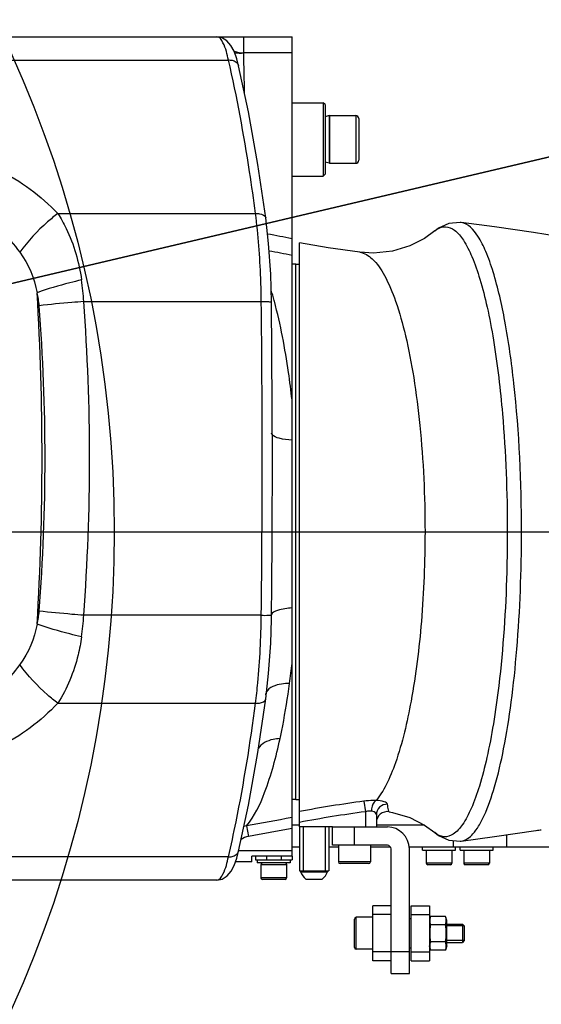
# Model space of a CAD drawing. Header units: millimetres. Extents: x 0 to 12486, y 0 to 8400.
# Tile 64 of 111: x 6727 to 6869, y 1858 to 2126. Entities that reach past the tile are written whole.
import ezdxf

# ---------------------------------------------------------------- set-up
doc = ezdxf.new("R2010")
doc.units = ezdxf.units.MM
doc.header["$LTSCALE"] = 653.4
doc.linetypes.add('CENTER', pattern=[0.6, 0.375, -0.075, 0.075, -0.075])
doc.layers.get('0').update_dxf_attribs({"linetype": 'CONTINUOUS'})
for name, color, linetype in [('03__ASM_ALL_CURVES', 7, 'CONTINUOUS'), ('1_DXF_AXIS', 7, 'CONTINUOUS'), ('304102000126DXF_CONTINUOUS_LINE', 7, 'CONTINUOUS'), ('304102000239DXF_CONTINUOUS_LINE', 7, 'CONTINUOUS'), ('304104000094DXF_CONTINUOUS_LINE', 7, 'CONTINUOUS'), ('304104000570DXF_CONTINUOUS_LINE', 7, 'CONTINUOUS'), ('304104000583DXF_CONTINUOUS_LINE', 7, 'CONTINUOUS'), ('304104000634DXF_CONTINUOUS_LINE', 7, 'CONTINUOUS'), ('304104000696DXF_CONTINUOUS_LINE', 7, 'CONTINUOUS'), ('304105000067DXF_CONTINUOUS_LINE', 7, 'CONTINUOUS'), ('304105000409DXF_CONTINUOUS_LINE', 7, 'CONTINUOUS'), ('304105000437DXF_CONTINUOUS_LINE', 7, 'CONTINUOUS'), ('501023000020DXF_CONTINUOUS_LINE', 7, 'CONTINUOUS'), ('501023000062DXF_CONTINUOUS_LINE', 7, 'CONTINUOUS'), ('501023000068DXF_CONTINUOUS_LINE', 7, 'CONTINUOUS'), ('501023000091DXF_CONTINUOUS_LINE', 7, 'CONTINUOUS'), ('501023000093DXF_CONTINUOUS_LINE', 7, 'CONTINUOUS'), ('501024000006DXF_CONTINUOUS_LINE', 7, 'CONTINUOUS'), ('503021000005DXF_CONTINUOUS_LINE', 7, 'CONTINUOUS'), ('504001000007DXF_CONTINUOUS_LINE', 7, 'CONTINUOUS'), ('604006000001DXF_CONTINUOUS_LINE', 7, 'CONTINUOUS'), ('604006000004DXF_CONTINUOUS_LINE', 7, 'CONTINUOUS'), ('DRW0004_DXF_DIMENSION', 7, 'CONTINUOUS')]:
    doc.layers.add(name, color=color, linetype=linetype)
doc.styles.get("Standard").update_dxf_attribs({"font": 'txt', "width": 0.7})
doc.dimstyles.new('DIMSTYLE_1', dxfattribs={"dimtxt": 100, "dimasz": 60, "dimexe": 1.5, "dimexo": 0, "dimgap": 2.5, "dimtad": 0, "dimtih": 1, "dimtoh": 1, "dimdec": 1, "dimdsep": 46, "dimtxsty": 'Standard', "dimblk": '_FILLED', "dimblk1": '_FILLED', "dimblk2": '_FILLED', "dimcen": 0.09, "dimclrt": 5, "dimazin": 2, "dimtp": 0.5, "dimtm": 0.5, "dimtfac": 1, "dimtdec": 65535, "dimtofl": 0, "dimtmove": 0, "dimatfit": 3, "dimldrblk": '_FILLED', "dimfxl": 0, "dimtolj": 1, "dimarcsym": 0})
doc.dimstyles.new('DIMSTYLE_3', dxfattribs={"dimtxt": 100, "dimasz": 60, "dimexe": 1.5, "dimexo": 0, "dimtad": 1, "dimdsep": 46, "dimtxsty": 'Standard', "dimblk": '_FILLED', "dimblk1": '_FILLED', "dimblk2": '_FILLED', "dimcen": 0.09, "dimclrt": 5, "dimazin": 2, "dimtp": 1.2, "dimtm": 1.2, "dimtfac": 1, "dimtofl": 0, "dimtmove": 0, "dimatfit": 3, "dimldrblk": '_FILLED', "dimfxl": 0, "dimtolj": 1, "dimarcsym": 0})
doc.dimstyles.new('DIMSTYLE_5', dxfattribs={"dimtxt": 100, "dimasz": 60, "dimexe": 1.5, "dimexo": 0, "dimtad": 1, "dimdsep": 46, "dimtxsty": 'Standard', "dimblk": '_FILLED', "dimblk1": '_FILLED', "dimblk2": '_FILLED', "dimcen": 0.09, "dimclrt": 5, "dimazin": 2, "dimtp": 0.5, "dimtm": 0.5, "dimtfac": 1, "dimtofl": 0, "dimtmove": 0, "dimatfit": 3, "dimldrblk": '_FILLED', "dimfxl": 0, "dimtolj": 1, "dimarcsym": 0})

# ---------------------------------------------------------------- blocks, each defined once
blk = doc.blocks.new('*D1')
at = {"layer": 'DRW0004_DXF_DIMENSION', "color": 2, "linetype": 'Continuous'}
for start, end in [(285.87612, 360), (193, 267.29739)]:
    blk.add_arc((6436.31, 1986.42), 862.67, start, end, dxfattribs=at)
for points in [[(7303.89, 1926.21), (7298.98, 1986.42), (7289.9, 1926.7)], [(5618.03, 1736.22), (5595.75, 1792.36), (5604.51, 1732.6)]]:
    blk.add_solid(points, dxfattribs=at)
at = {"layer": 'DRW0004_DXF_DIMENSION', "color": 5, "linetype": 'Continuous', "insert": (6533.97, 1179.3), "char_height": 100, "width": 276.6667, "attachment_point": 2, "line_spacing_factor": 0.9}
blk.add_mtext('167\\fgdt;{\\fgdt;~}', dxfattribs=at)
blk = doc.blocks.new('_FILLED')
at = {"color": 0, "linetype": 'ByBlock'}
blk.add_solid([(0, 0), (-1, 0.1167), (-1, -0.1167)], dxfattribs=at)
blk = doc.blocks.new('*D2')
at = {"layer": 'DRW0004_DXF_DIMENSION', "color": 2, "linetype": 'Continuous'}
for start, end in [(92.70261, 167), (0, 74.12388)]:
    blk.add_arc((6436.31, 1986.42), 862.67, start, end, dxfattribs=at)
for points in [[(5604.51, 2240.25), (5595.75, 2180.48), (5618.03, 2236.63)], [(7289.9, 2046.14), (7298.98, 1986.42), (7303.89, 2046.63)]]:
    blk.add_solid(points, dxfattribs=at)
at = {"layer": 'DRW0004_DXF_DIMENSION', "color": 5, "linetype": 'Continuous', "insert": (6533.97, 2893.55), "char_height": 100, "width": 276.6667, "attachment_point": 2, "line_spacing_factor": 0.9}
blk.add_mtext('167\\fgdt;{\\fgdt;~}', dxfattribs=at)
blk = doc.blocks.new('*D7')
at = {"layer": 'DRW0004_DXF_DIMENSION', "color": 2, "linetype": 'Continuous'}
for p, q in [((6436.31, 1986.42), (9013.2, 2592.5)), ((8239.49, 2410.53), (6436.31, 1986.42)), ((8239.49, 2410.53), (8239.49, 2410.53))]:
    blk.add_line(p, q, dxfattribs=at)
at = {"layer": 'DRW0004_DXF_DIMENSION', "color": 2, "linetype": 'Continuous', "xscale": 60, "yscale": 60, "zscale": 60, "rotation": 193.2340523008}
blk.add_blockref('_FILLED', (8239.49, 2410.53), dxfattribs=at)
at = {"layer": 'DRW0004_DXF_DIMENSION', "color": 5, "linetype": 'Continuous', "insert": (8439.45, 2585.97), "char_height": 100, "width": 560, "attachment_point": 1, "rotation": 13.2353, "line_spacing_factor": 0.9}
blk.add_mtext('R1852.38', dxfattribs=at)
blk = doc.blocks.new('*D9')
at = {"layer": 'DRW0004_DXF_DIMENSION', "color": 2, "linetype": 'Continuous'}
for p, q in [((6436.31, 1986.42), (7469.64, 2916.6)), ((6671.17, 2197.84), (6436.31, 1986.42)), ((6671.17, 2197.84), (6671.17, 2197.84))]:
    blk.add_line(p, q, dxfattribs=at)
at = {"layer": 'DRW0004_DXF_DIMENSION', "color": 2, "linetype": 'Continuous', "xscale": 60, "yscale": 60, "zscale": 60, "rotation": 221.9916139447}
blk.add_blockref('_FILLED', (6671.17, 2197.84), dxfattribs=at)
at = {"layer": 'DRW0004_DXF_DIMENSION', "color": 5, "linetype": 'Continuous', "insert": (7177.9, 2822.17), "char_height": 100, "width": 280, "attachment_point": 1, "rotation": 41.9928, "line_spacing_factor": 0.9}
blk.add_mtext('R316', dxfattribs=at)

msp = doc.modelspace()

# ---------------------------------------------------------------- linework, layer by layer
at = {"color": 2, "linetype": 'Continuous'}
for radius in [489.216, 316]:
    msp.add_circle((6436.31, 1986.422), radius, dxfattribs=at)
at = {"layer": '03__ASM_ALL_CURVES', "color": 4, "linetype": 'Continuous'}
msp.add_line((4881.93, 1986.422), (8288.69, 1986.422), dxfattribs=at)
for radius in [489.216, 316]:
    msp.add_circle((6436.31, 1986.422), radius, dxfattribs=at)
at = {"layer": '1_DXF_AXIS', "color": 7, "linetype": 'CENTER'}
msp.add_line((6436.31, 1986.422), (7608.843, 1986.422), dxfattribs=at)
at = {"layer": '304102000126DXF_CONTINUOUS_LINE', "color": 7, "linetype": 'Continuous'}
for p, q in [((6505.306, 2121.422), (6800.81, 2121.422)), ((6800.81, 1897.922), (6800.81, 2121.422)), ((6786.251, 2113.515), (6786.251, 2113.513)), ((6795.431, 2020.916), (6795.208, 2049.067)), ((6795.46, 2005.176), (6795.431, 2020.916)), ((6795.231, 2013.347), (6795.23, 2013.349)), ((6795.188, 1962.487), (6795.189, 1962.501)), ((6791.506, 1926.234), (6793.657, 1940.856)), ((6788.947, 1911.88), (6791.506, 1926.234)), ((6786.251, 1899.329), (6788.947, 1911.88)), ((6786.251, 1899.329), (6786.251, 1899.331)), ((6789.81, 1896.422), (6785.378, 1896.422)), ((6800.81, 1897.922), (6789.81, 1897.922)), ((6789.81, 1896.422), (6789.81, 1897.922)), ((6780.266, 1891.422), (6717.788, 1891.422))]:
    msp.add_line(p, q, dxfattribs=at)
at = {"layer": '304102000126DXF_CONTINUOUS_LINE', "color": 9, "linetype": 'Continuous'}
for p, q in [((6787.627, 2116.994), (6787.627, 2121.422)), ((6800.81, 2116.994), (6787.627, 2116.994)), ((6512.458, 2115.065), (6783.464, 2115.065)), ((6736.933, 2073.2), (6790.863, 2073.203)), ((6743.98, 2049.201), (6792.422, 2049.199)), ((6792.422, 1963.645), (6743.98, 1963.643)), ((6795.189, 1962.501), (6795.207, 1963.772)), ((6736.933, 1939.643), (6790.863, 1939.641)), ((6788.372, 1906.211), (6788.893, 1903.331)), ((6800.81, 1899.422), (6786.251, 1899.422)), ((6783.464, 1897.778), (6701.139, 1897.779))]:
    msp.add_line(p, q, dxfattribs=at)
at = {"layer": '304102000126DXF_CONTINUOUS_LINE', "color": 7, "linetype": 'Continuous'}
for points in [[(6786.251, 2113.513), (6785.739, 2115.426), (6785.004, 2117.45), (6784.153, 2119.045), (6783.068, 2120.313), (6781.602, 2121.187), (6780.274, 2121.422)], [(6793.657, 2071.988), (6791.516, 2086.546), (6788.958, 2100.905), (6786.251, 2113.515)], [(6795.207, 2049.067), (6794.986, 2056.701), (6794.429, 2064.992), (6793.657, 2071.988)], [(6793.657, 1940.856), (6794.422, 1947.779), (6794.982, 1956.065), (6795.188, 1962.487)], [(6780.266, 1891.422), (6781.719, 1891.701), (6783.132, 1892.589), (6784.184, 1893.846), (6785.016, 1895.422), (6785.738, 1897.414), (6786.251, 1899.331)]]:
    msp.add_lwpolyline(points, dxfattribs=at)
at = {"layer": '304102000126DXF_CONTINUOUS_LINE', "color": 9, "linetype": 'Continuous'}
for centre, radius, start, end in [((3110.126, 2026.439), 3678.616, 1.238322, 1.410566), ((6685.132, 2046.396), 58.915, 2.72926, 8.48347), ((5973.597, 2006.422), 759.022, 356.58738, 3.412617), ((6709.459, 2046.334), 22.442, 4.44116, 13.57971), ((6698.95, 2023.094), 100.514, 15.23706, 16.89742), ((6182.11, 2006.422), 563.495, 355.64606, 4.35394), ((3183.915, 2006.422), 3608.76, 359.320821, 0.679178), ((6689.701, 2020.528), 110.112, 15.13392, 15.26057), ((6190.63, 2006.422), 542.804, 355.59929, 4.40071), ((2664.998, 2009.775), 4130.465, 359.361863, 359.936201), ((6709.459, 1966.51), 22.442, 346.42025, 355.55885), ((6685.133, 1966.448), 58.914, 351.51645, 357.2708), ((6585.722, 1974.277), 216.39, 352.23787, 353.71223), ((6789.641, 1898.248), 8.063, 99.06041, 104.19035)]:
    msp.add_arc(centre, radius, start, end, dxfattribs=at)
for points, knots in [([(6783.464, 2115.065), (6783.116, 2116.677), (6782.658, 2118.818), (6781.043, 2121.422), (6780.252, 2121.422)], [0, 0, 0, 0, 0.675737, 1, 1, 1, 1]), ([(6783.464, 2115.065), (6783.789, 2115.089), (6784.882, 2115.065), (6786.073, 2114.277), (6786.251, 2113.515)], [0, 0, 0, 0, 0.2938919, 1, 1, 1, 1]), ([(6790.863, 2073.203), (6790.361, 2076.999), (6788.364, 2091.03), (6785.811, 2104.991), (6783.464, 2115.065)], [0, 0, 0, 0, 0.2701441, 1, 1, 1, 1]), ([(6700.145, 2089.936), (6707.196, 2089.934), (6721.1, 2086.556), (6732.3, 2078.043), (6736.933, 2073.2)], [0, 0, 0, 0, 0.5126693, 1, 1, 1, 1]), ([(6700.141, 2078.941), (6705.507, 2078.713), (6715.967, 2074.58), (6723.429, 2066.828), (6726.559, 2062.642)], [0, 0, 0, 0, 0.5067738, 1, 1, 1, 1]), ([(6736.933, 2073.2), (6735.964, 2072.48), (6732.129, 2069.357), (6728.747, 2065.671), (6726.559, 2062.642)], [0, 0, 0, 0, 0.2441704, 1, 1, 1, 1]), ([(6736.933, 2073.2), (6737.77, 2071.9), (6740.905, 2066.261), (6742.681, 2059.927), (6743.402, 2055.087)], [0, 0, 0, 0, 0.2400744, 1, 1, 1, 1]), ([(6790.863, 2073.2), (6791.208, 2073.222), (6792.196, 2073.221), (6793.564, 2072.687), (6793.657, 2071.988)], [0, 0, 0, 0, 0.3289852, 1, 1, 1, 1]), ([(6792.422, 2049.199), (6792.398, 2051.308), (6792.202, 2059.326), (6791.615, 2067.34), (6790.863, 2073.203)], [0, 0, 0, 0, 0.2630288, 1, 1, 1, 1]), ([(6743.402, 2055.087), (6742.324, 2054.84), (6738.236, 2053.845), (6734.193, 2052.653), (6731.274, 2051.604)], [0, 0, 0, 0, 0.2627727, 1, 1, 1, 1]), ([(6743.98, 2049.201), (6742.907, 2049.121), (6738.854, 2048.798), (6734.805, 2048.413), (6731.834, 2048.072)], [0, 0, 0, 0, 0.2645122, 1, 1, 1, 1]), ([(6792.422, 2049.201), (6792.782, 2049.204), (6793.423, 2049.193), (6794.349, 2049.205), (6794.788, 2049.103), (6795.206, 2049.14), (6795.207, 2049.067)], [0, 0, 0, 0, 0.3861752, 0.7085901, 0.92237, 1, 1, 1, 1]), ([(6800.81, 2022.353), (6800.528, 2024.864), (6799.376, 2033.909), (6797.716, 2042.909), (6795.994, 2049.275)], [0, 0, 0, 0, 0.2769621, 1, 1, 1, 1]), ([(6795.383, 2012.935), (6795.34, 2012.998), (6795.268, 2013.129), (6795.236, 2013.276), (6795.231, 2013.347)], [0, 0, 0, 0, 0.5175584, 1, 1, 1, 1]), ([(6800.81, 2011.435), (6799.62, 2011.476), (6797.795, 2011.677), (6795.788, 2012.345), (6795.383, 2012.935)], [0, 0, 0, 0, 0.624742, 1, 1, 1, 1]), ([(6800.81, 1965.651), (6799.464, 1965.551), (6797.734, 1965.325), (6795.277, 1964.435), (6795.207, 1963.772)], [0, 0, 0, 0, 0.6695071, 1, 1, 1, 1]), ([(6743.98, 1963.643), (6742.907, 1963.723), (6738.854, 1964.046), (6734.805, 1964.43), (6731.834, 1964.772)], [0, 0, 0, 0, 0.264512, 1, 1, 1, 1]), ([(6790.863, 1939.641), (6791.101, 1941.495), (6791.975, 1949.469), (6792.352, 1957.494), (6792.422, 1963.645)], [0, 0, 0, 0, 0.2330946, 1, 1, 1, 1]), ([(6792.422, 1963.643), (6793.074, 1963.638), (6793.989, 1963.588), (6794.809, 1963.738), (6795.174, 1963.701), (6795.207, 1963.772)], [0, 0, 0, 0, 0.6999645, 0.9155597, 1, 1, 1, 1]), ([(6743.402, 1957.757), (6742.324, 1958.003), (6738.236, 1958.999), (6734.193, 1960.191), (6731.274, 1961.24)], [0, 0, 0, 0, 0.2627728, 1, 1, 1, 1]), ([(6743.402, 1957.757), (6743.155, 1956.097), (6741.927, 1949.782), (6739.508, 1943.644), (6736.933, 1939.643)], [0, 0, 0, 0, 0.2607507, 1, 1, 1, 1]), ([(6726.559, 1950.202), (6723.429, 1946.016), (6715.967, 1938.264), (6705.507, 1934.131), (6700.141, 1933.902)], [0, 0, 0, 0, 0.4932264, 1, 1, 1, 1]), ([(6736.933, 1939.643), (6735.964, 1940.364), (6732.129, 1943.487), (6728.747, 1947.172), (6726.559, 1950.202)], [0, 0, 0, 0, 0.2441707, 1, 1, 1, 1]), ([(6800.129, 1945.051), (6799.403, 1945.055), (6797.182, 1944.909), (6794.506, 1944.061), (6793.791, 1942.657)], [0, 0, 0, 0, 0.3156596, 1, 1, 1, 1]), ([(6797.55, 1930.001), (6797.803, 1931.169), (6798.808, 1936.16), (6799.602, 1941.192), (6800.129, 1945.051)], [0, 0, 0, 0, 0.2348399, 1, 1, 1, 1]), ([(6793.791, 1942.657), (6793.737, 1942.55), (6793.645, 1942.328), (6793.595, 1942.094), (6793.58, 1941.977)], [0, 0, 0, 0, 0.5056551, 1, 1, 1, 1]), ([(6736.933, 1939.643), (6732.3, 1934.801), (6721.1, 1926.288), (6707.196, 1922.91), (6700.145, 1922.908)], [0, 0, 0, 0, 0.4873308, 1, 1, 1, 1]), ([(6783.464, 1897.778), (6784.2, 1900.938), (6787.198, 1914.793), (6789.429, 1928.806), (6790.863, 1939.641)], [0, 0, 0, 0, 0.2289061, 1, 1, 1, 1]), ([(6790.863, 1939.643), (6791.208, 1939.622), (6792.196, 1939.623), (6793.563, 1940.157), (6793.657, 1940.856)], [0, 0, 0, 0, 0.3290012, 1, 1, 1, 1]), ([(6788.372, 1906.211), (6790.623, 1908.827), (6794.272, 1916.79), (6796.471, 1925.018), (6797.55, 1930.001)], [0, 0, 0, 0, 0.4037452, 1, 1, 1, 1]), ([(6797.55, 1930.001), (6796.906, 1929.99), (6794.704, 1929.777), (6792.401, 1928.627), (6791.572, 1927.267)], [0, 0, 0, 0, 0.2877957, 1, 1, 1, 1]), ([(6783.464, 1897.778), (6783.789, 1897.755), (6784.882, 1897.778), (6786.073, 1898.567), (6786.251, 1899.329)], [0, 0, 0, 0, 0.2938933, 1, 1, 1, 1]), ([(6780.252, 1891.422), (6781.043, 1891.422), (6782.658, 1894.026), (6783.116, 1896.166), (6783.464, 1897.778)], [0, 0, 0, 0, 0.324263, 1, 1, 1, 1])]:
    msp.add_open_spline(points, degree=3, knots=knots, dxfattribs=at)
for points in [[(6784.993, 2117.468), (6785.854, 2117.233), (6786.735, 2117.016), (6787.627, 2116.994)], [(6785.121, 2117.01), (6785.956, 2116.975), (6786.792, 2116.974), (6787.627, 2116.994)], [(6800.81, 2066.342), (6798.587, 2066.764), (6796.364, 2067.185), (6794.141, 2067.606)], [(6726.559, 2062.642), (6728.955, 2059.438), (6730.532, 2055.535), (6731.274, 2051.604)], [(6800.81, 2061.798), (6798.728, 2062.192), (6796.646, 2062.586), (6794.564, 2062.98)], [(6731.274, 1961.24), (6730.532, 1957.308), (6728.955, 1953.406), (6726.559, 1950.202)], [(6800.81, 1908.458), (6796.664, 1907.709), (6792.518, 1906.959), (6788.372, 1906.211)], [(6800.81, 1905.488), (6796.838, 1904.768), (6792.865, 1904.049), (6788.893, 1903.331)], [(6788.893, 1903.331), (6788.188, 1903.203), (6787.499, 1902.923), (6786.901, 1902.53)]]:
    msp.add_open_spline(points, degree=3, dxfattribs=at)
at = {"layer": '304102000239DXF_CONTINUOUS_LINE', "color": 7, "linetype": 'Continuous'}
for p, q in [((6846.963, 2070.758), (6846.959, 2070.759)), ((6839.721, 2068.44), (6839.725, 2068.443)), ((6802.81, 1905.922), (6802.81, 2065.233)), ((6819.26, 2062.635), (6819.262, 2062.635)), ((6801.81, 2059.422), (6802.81, 2059.422)), ((6801.81, 1913.422), (6801.81, 2059.422)), ((6801.81, 1913.422), (6802.81, 1913.422)), ((6823.81, 1909.203), (6823.81, 1905.922)), ((6811.81, 1905.922), (6802.81, 1905.922)), ((6839.725, 1904.401), (6839.721, 1904.404)), ((6846.959, 1902.085), (6846.964, 1902.086))]:
    msp.add_line(p, q, dxfattribs=at)
at = {"layer": '304102000239DXF_CONTINUOUS_LINE', "color": 9, "linetype": 'Continuous'}
for p, q in [((6857.192, 2028.503), (6857.202, 2028.405)), ((6857.192, 2028.503), (6857.203, 2028.409)), ((6802.81, 1986.422), (6876.81, 1986.422)), ((6820.421, 1912.948), (6820.81, 1910.075)), ((6820.81, 1910.075), (6820.81, 1905.922))]:
    msp.add_line(p, q, dxfattribs=at)
at = {"layer": '304102000239DXF_CONTINUOUS_LINE', "color": 7, "linetype": 'Continuous'}
for points in [[(6846.962, 2070.758), (6846.652, 2070.792), (6843.624, 2070.527), (6840.765, 2069.219), (6839.722, 2068.44)], [(6876.81, 2066.422), (6866.638, 2068.029), (6856.021, 2069.563), (6846.959, 2070.759)], [(6839.725, 2068.443), (6836.936, 2066.427), (6832.942, 2064.392), (6828.18, 2062.955), (6823.002, 2062.41), (6819.262, 2062.635)], [(6819.26, 2062.635), (6810.632, 2063.881), (6802.81, 2065.234)], [(6827.312, 1910.051), (6828.179, 1909.89), (6832.941, 1908.453), (6836.936, 1906.417), (6839.725, 1904.401)], [(6839.721, 1904.404), (6840.764, 1903.625), (6843.623, 1902.317), (6846.65, 1902.052), (6846.964, 1902.086)], [(6846.959, 1902.085), (6856.003, 1903.278), (6867.311, 1904.917)]]:
    msp.add_lwpolyline(points, dxfattribs=at)
at = {"layer": '304102000239DXF_CONTINUOUS_LINE', "color": 9, "linetype": 'Continuous'}
for centre, radius, start, end in [((6843.973, 2063.366), 6.62, 125.11396, 129.91933), ((6867.828, 1561.097), 355.03, 97.67352, 100.55228), ((6868.223, 1559.617), 353.651, 97.70468, 100.65908)]:
    msp.add_arc(centre, radius, start, end, dxfattribs=at)
at = {"layer": '304102000239DXF_CONTINUOUS_LINE', "color": 7, "linetype": 'Continuous'}
msp.add_arc((6826.81, 1907.094), 3, 80.36427, 179.99625, dxfattribs=at)
at = {"layer": '304102000239DXF_CONTINUOUS_LINE', "color": 9, "linetype": 'Continuous'}
for points, knots in [([(6855.675, 2057.274), (6855.088, 2059.172), (6853.889, 2062.566), (6851.562, 2067.367), (6848.902, 2070.511), (6846.963, 2070.758)], [0, 0, 0, 0, 0.3610718, 0.6446555, 1, 1, 1, 1]), ([(6840.165, 2068.781), (6840.878, 2069.281), (6842.68, 2069.989), (6845.576, 2068.623), (6847.921, 2065.595), (6850.18, 2061.049), (6852.279, 2054.917), (6854.202, 2047.304), (6855.889, 2038.339), (6856.783, 2031.91), (6857.192, 2028.503)], [0, 0, 0, 0, 0.0546262, 0.1102404, 0.1868066, 0.2921351, 0.4277809, 0.5927527, 0.7846419, 1, 1, 1, 1]), ([(6819.262, 2062.634), (6820.548, 2062.467), (6823.409, 2060.644), (6826.516, 2055.803), (6829.461, 2048.683), (6832.036, 2039.318), (6834.201, 2027.986), (6836.446, 2010.175), (6837.083, 1996.096), (6837.083, 1986.422)], [0, 0, 0, 0, 0.0481978, 0.1172147, 0.2123185, 0.3333326, 0.477543, 0.6405892, 1, 1, 1, 1]), ([(6863.408, 1986.422), (6863.408, 1999.928), (6862.553, 2019.193), (6859.282, 2042.795), (6857.03, 2052.888), (6855.675, 2057.274)], [0, 0, 0, 0, 0.5670173, 0.8072707, 1, 1, 1, 1]), ([(6857.203, 2028.409), (6857.593, 2025.143), (6859, 2011.19), (6859.529, 1997.154), (6859.529, 1986.422)], [0, 0, 0, 0, 0.2345783, 1, 1, 1, 1]), ([(6837.083, 1986.422), (6837.083, 1978.27), (6836.485, 1962.793), (6833.885, 1941.694), (6830.447, 1926.731), (6826.838, 1917.77), (6824.833, 1914.421), (6823.752, 1913.13)], [0, 0, 0, 0, 0.3246233, 0.6158295, 0.8461245, 0.9329382, 1, 1, 1, 1]), ([(6846.964, 1902.086), (6848.201, 1902.244), (6850.059, 1903.684), (6851.867, 1906.277), (6854.049, 1910.499), (6856.421, 1917.554), (6858.812, 1927.918), (6860.789, 1940.471), (6862.839, 1960.185), (6863.408, 1975.733), (6863.408, 1986.422)], [0, 0, 0, 0, 0.0424755, 0.0722635, 0.1089029, 0.2033729, 0.325097, 0.4708521, 0.6359317, 1, 1, 1, 1]), ([(6859.529, 1986.422), (6859.529, 1982.759), (6859.336, 1968.741), (6858.432, 1954.723), (6857.203, 1944.438)], [0, 0, 0, 0, 0.2612195, 1, 1, 1, 1]), ([(6857.203, 1944.438), (6856.787, 1940.952), (6855.872, 1934.383), (6854.141, 1925.243), (6852.165, 1917.526), (6850.008, 1911.36), (6847.688, 1906.871), (6845.259, 1903.916), (6842.179, 1902.848), (6840.437, 1903.807), (6839.725, 1904.401)], [0, 0, 0, 0, 0.217446, 0.4105745, 0.5757626, 0.7105247, 0.813956, 0.8881172, 0.9426074, 1, 1, 1, 1]), ([(6823.752, 1913.13), (6823.494, 1913.14), (6822.381, 1913.151), (6821.268, 1913.062), (6820.421, 1912.948)], [0, 0, 0, 0, 0.2322531, 1, 1, 1, 1]), ([(6823.752, 1913.13), (6823.561, 1913.034), (6822.738, 1912.286), (6822.488, 1911.112), (6822.462, 1910.245)], [0, 0, 0, 0, 0.1980808, 1, 1, 1, 1]), ([(6826.856, 1912.133), (6826.841, 1912.273), (6826.523, 1912.568), (6825.506, 1912.983), (6824.495, 1913.11), (6823.752, 1913.13)], [0, 0, 0, 0, 0.1248346, 0.3387317, 1, 1, 1, 1]), ([(6826.856, 1912.133), (6826.086, 1912.145), (6824.481, 1911.548), (6823.81, 1909.96), (6823.81, 1909.203)], [0, 0, 0, 0, 0.5041503, 1, 1, 1, 1]), ([(6827.312, 1910.051), (6827.252, 1910.062), (6827.158, 1910.286), (6826.993, 1910.93), (6826.914, 1911.617), (6826.856, 1912.133)], [0, 0, 0, 0, 0.0855244, 0.2766065, 1, 1, 1, 1]), ([(6822.462, 1910.245), (6822.334, 1910.256), (6821.779, 1910.275), (6821.222, 1910.186), (6820.81, 1910.075)], [0, 0, 0, 0, 0.2311466, 1, 1, 1, 1]), ([(6823.81, 1909.203), (6823.81, 1909.315), (6823.628, 1909.909), (6822.944, 1910.203), (6822.462, 1910.245)], [0, 0, 0, 0, 0.1873985, 1, 1, 1, 1])]:
    msp.add_open_spline(points, degree=3, knots=knots, dxfattribs=at)
at = {"layer": '304102000239DXF_CONTINUOUS_LINE', "color": 7, "linetype": 'Continuous'}
msp.add_open_spline([(6867.311, 1904.917), (6867.355, 1904.924), (6867.853, 1905.011), (6868.353, 1905.089), (6868.81, 1905.16)], degree=3, knots=[0, 0, 0, 0, 0.0865235, 1, 1, 1, 1], dxfattribs=at)
at = {"layer": '304104000094DXF_CONTINUOUS_LINE', "color": 7, "linetype": 'Continuous'}
for p, q in [((6800.81, 2103.422), (6809.31, 2103.422)), ((6809.31, 2103.422), (6809.31, 2083.422)), ((6809.81, 2102.922), (6809.31, 2103.422)), ((6809.81, 2102.922), (6809.81, 2083.922)), ((6809.81, 2083.922), (6809.31, 2083.422)), ((6800.81, 2083.422), (6809.31, 2083.422))]:
    msp.add_line(p, q, dxfattribs=at)
at = {"layer": '304104000570DXF_CONTINUOUS_LINE', "color": 7, "linetype": 'Continuous'}
for p, q in [((6801.81, 2059.422), (6800.81, 2059.422)), ((6801.81, 1913.422), (6801.81, 2059.422)), ((6801.81, 1913.422), (6800.81, 1913.422))]:
    msp.add_line(p, q, dxfattribs=at)
at = {"layer": '304104000583DXF_CONTINUOUS_LINE', "color": 7, "linetype": 'Continuous'}
for p, q in [((6802.81, 1905.922), (6802.81, 1893.922)), ((6810.81, 1905.922), (6810.81, 1893.922)), ((6802.81, 1893.922), (6810.81, 1893.922))]:
    msp.add_line(p, q, dxfattribs=at)
at = {"layer": '304104000583DXF_CONTINUOUS_LINE', "color": 9, "linetype": 'Continuous'}
for p, q in [((6803.81, 1905.922), (6803.81, 1893.922)), ((6809.81, 1905.922), (6809.81, 1893.922))]:
    msp.add_line(p, q, dxfattribs=at)
at = {"layer": '304104000634DXF_CONTINUOUS_LINE', "color": 7, "linetype": 'Continuous'}
for p, q in [((6827.81, 1884.422), (6822.81, 1884.422)), ((6822.81, 1869.422), (6822.81, 1884.422)), ((6833.31, 1884.422), (6838.31, 1884.422)), ((6833.31, 1869.422), (6833.31, 1884.422)), ((6838.31, 1884.422), (6838.31, 1869.422)), ((6827.81, 1882.021), (6822.81, 1882.021)), ((6833.31, 1882.021), (6838.31, 1882.021)), ((6827.81, 1871.823), (6822.81, 1871.823)), ((6833.31, 1871.823), (6838.31, 1871.823)), ((6827.81, 1869.422), (6822.81, 1869.422)), ((6833.31, 1869.422), (6838.31, 1869.422))]:
    msp.add_line(p, q, dxfattribs=at)
at = {"layer": '304104000696DXF_CONTINUOUS_LINE', "color": 7, "linetype": 'Continuous'}
for p, q in [((6832.81, 1880.922), (6833.31, 1880.922)), ((6832.81, 1872.922), (6833.31, 1872.922))]:
    msp.add_line(p, q, dxfattribs=at)
at = {"layer": '304105000067DXF_CONTINUOUS_LINE', "color": 7, "linetype": 'Continuous'}
for p, q in [((6790.81, 1897.922), (6790.81, 1896.922)), ((6790.81, 1896.922), (6800.81, 1896.922)), ((6800.81, 1897.922), (6800.81, 1896.922))]:
    msp.add_line(p, q, dxfattribs=at)
at = {"layer": '304105000067DXF_CONTINUOUS_LINE', "color": 9, "linetype": 'Continuous'}
for p, q in [((6793.81, 1897.922), (6793.81, 1896.922)), ((6797.81, 1897.922), (6797.81, 1896.922))]:
    msp.add_line(p, q, dxfattribs=at)
at = {"layer": '304105000409DXF_CONTINUOUS_LINE', "color": 7, "linetype": 'Continuous'}
for p, q in [((6811.81, 1905.922), (6826.81, 1905.922)), ((6811.81, 1900.922), (6811.81, 1905.922)), ((6826.81, 1900.922), (6811.81, 1900.922)), ((6827.81, 1865.922), (6827.81, 1899.922)), ((6832.81, 1865.922), (6832.81, 1899.922)), ((6827.81, 1865.922), (6832.81, 1865.922))]:
    msp.add_line(p, q, dxfattribs=at)
at = {"layer": '304105000409DXF_CONTINUOUS_LINE', "color": 9, "linetype": 'Continuous'}
for p, q in [((6817.81, 1900.922), (6817.81, 1905.922)), ((6827.81, 1871.922), (6832.81, 1871.922))]:
    msp.add_line(p, q, dxfattribs=at)
at = {"layer": '304105000409DXF_CONTINUOUS_LINE', "color": 7, "linetype": 'Continuous'}
for radius in [6, 1]:
    msp.add_arc((6826.81, 1899.922), radius, 0, 90, dxfattribs=at)
at = {"layer": '304105000437DXF_CONTINUOUS_LINE', "color": 7, "linetype": 'Continuous'}
for p, q in [((6802.81, 1906.422), (6800.81, 1906.422)), ((6836.926, 1906.422), (6823.81, 1906.422)), ((6802.81, 1900.422), (6800.81, 1900.422)), ((6813.45, 1900.422), (6810.81, 1900.422)), ((6827.664, 1900.422), (6822.17, 1900.422)), ((6910.833, 1900.422), (6832.761, 1900.422))]:
    msp.add_line(p, q, dxfattribs=at)
at = {"layer": '304105000437DXF_CONTINUOUS_LINE', "color": 9, "linetype": 'Continuous'}
for p, q in [((6844.8, 1902.214), (6844.8, 1900.422)), ((6859.289, 1903.754), (6859.289, 1900.422))]:
    msp.add_line(p, q, dxfattribs=at)
at = {"layer": '501023000020DXF_CONTINUOUS_LINE', "color": 7, "linetype": 'Continuous'}
for p, q in [((6799.31, 1895.622), (6792.31, 1895.622)), ((6792.31, 1895.622), (6792.31, 1892.022)), ((6799.31, 1895.622), (6799.31, 1892.022)), ((6798.91, 1891.622), (6792.71, 1891.622))]:
    msp.add_line(p, q, dxfattribs=at)
at = {"layer": '501023000020DXF_CONTINUOUS_LINE', "color": 9, "linetype": 'Continuous'}
msp.add_line((6799.31, 1892.022), (6792.31, 1892.022), dxfattribs=at)
at = {"layer": '501023000020DXF_CONTINUOUS_LINE', "color": 7, "linetype": 'Continuous'}
for centre, start, end in [((6792.71, 1892.022), 180, 270), ((6798.91, 1892.022), 270, 360)]:
    msp.add_arc(centre, 0.4, start, end, dxfattribs=at)
at = {"layer": '501023000062DXF_CONTINUOUS_LINE', "color": 7, "linetype": 'Continuous'}
for p, q in [((6813.45, 1900.922), (6813.45, 1896.422)), ((6822.17, 1900.922), (6822.17, 1896.422)), ((6821.67, 1895.922), (6813.95, 1895.922))]:
    msp.add_line(p, q, dxfattribs=at)
at = {"layer": '501023000062DXF_CONTINUOUS_LINE', "color": 9, "linetype": 'Continuous'}
msp.add_line((6822.17, 1896.422), (6813.45, 1896.422), dxfattribs=at)
at = {"layer": '501023000062DXF_CONTINUOUS_LINE', "color": 7, "linetype": 'Continuous'}
for centre, start, end in [((6813.95, 1896.422), 180, 270), ((6821.67, 1896.422), 270, 360)]:
    msp.add_arc(centre, 0.5, start, end, dxfattribs=at)
at = {"layer": '501023000068DXF_CONTINUOUS_LINE', "color": 7, "linetype": 'Continuous'}
for p, q in [((6817.81, 1873.062), (6817.81, 1880.782)), ((6822.81, 1881.282), (6818.31, 1881.282)), ((6843.01, 1879.422), (6847.31, 1879.422)), ((6847.81, 1878.922), (6847.31, 1879.422)), ((6847.31, 1879.422), (6847.31, 1874.422)), ((6847.81, 1878.922), (6847.81, 1874.922)), ((6843.01, 1874.422), (6847.31, 1874.422)), ((6847.81, 1874.922), (6847.31, 1874.422)), ((6822.81, 1872.562), (6818.31, 1872.562))]:
    msp.add_line(p, q, dxfattribs=at)
at = {"layer": '501023000068DXF_CONTINUOUS_LINE', "color": 9, "linetype": 'Continuous'}
msp.add_line((6818.31, 1872.562), (6818.31, 1881.282), dxfattribs=at)
at = {"layer": '501023000068DXF_CONTINUOUS_LINE', "color": 2, "linetype": 'Continuous'}
for p, q in [((6847.81, 1878.922), (6843.01, 1878.922)), ((6847.81, 1874.922), (6843.01, 1874.922))]:
    msp.add_line(p, q, dxfattribs=at)
at = {"layer": '501023000068DXF_CONTINUOUS_LINE', "color": 7, "linetype": 'Continuous'}
for centre, start, end in [((6818.31, 1880.782), 90, 180), ((6818.31, 1873.062), 180, 270)]:
    msp.add_arc(centre, 0.5, start, end, dxfattribs=at)
at = {"layer": '501023000091DXF_CONTINUOUS_LINE', "color": 7, "linetype": 'Continuous'}
for p, q in [((6811.01, 2099.922), (6818.21, 2099.922)), ((6811.01, 2099.922), (6811.01, 2086.922)), ((6819.01, 2099.122), (6819.01, 2087.722)), ((6811.01, 2086.922), (6818.21, 2086.922))]:
    msp.add_line(p, q, dxfattribs=at)
at = {"layer": '501023000091DXF_CONTINUOUS_LINE', "color": 9, "linetype": 'Continuous'}
msp.add_line((6818.21, 2099.922), (6818.21, 2086.922), dxfattribs=at)
at = {"layer": '501023000091DXF_CONTINUOUS_LINE', "color": 7, "linetype": 'Continuous'}
for centre, start, end in [((6818.21, 2099.122), 0, 90), ((6818.21, 2087.722), 270, 360)]:
    msp.add_arc(centre, 0.8, start, end, dxfattribs=at)
at = {"layer": '501023000093DXF_CONTINUOUS_LINE', "color": 7, "linetype": 'Continuous'}
for p, q in [((6837.43, 1899.622), (6837.43, 1896.022)), ((6844.43, 1899.622), (6844.43, 1896.022)), ((6847.654, 1899.622), (6847.654, 1896.022)), ((6854.654, 1899.622), (6854.654, 1896.022)), ((6844.03, 1895.622), (6837.83, 1895.622)), ((6854.254, 1895.622), (6848.054, 1895.622))]:
    msp.add_line(p, q, dxfattribs=at)
at = {"layer": '501023000093DXF_CONTINUOUS_LINE', "color": 9, "linetype": 'Continuous'}
for p, q in [((6844.43, 1896.022), (6837.43, 1896.022)), ((6854.654, 1896.022), (6847.654, 1896.022))]:
    msp.add_line(p, q, dxfattribs=at)
at = {"layer": '501023000093DXF_CONTINUOUS_LINE', "color": 7, "linetype": 'Continuous'}
for centre, start, end in [((6837.83, 1896.022), 180, 270), ((6844.03, 1896.022), 270, 360), ((6848.054, 1896.022), 180, 270), ((6854.254, 1896.022), 270, 360)]:
    msp.add_arc(centre, 0.4, start, end, dxfattribs=at)
at = {"layer": '501024000006DXF_CONTINUOUS_LINE', "color": 9, "linetype": 'Continuous'}
msp.add_line((6803.119, 1893.644), (6810.502, 1893.644), dxfattribs=at)
at = {"layer": '501024000006DXF_CONTINUOUS_LINE', "color": 7, "linetype": 'Continuous'}
msp.add_line((6804.56, 1891.722), (6809.06, 1891.722), dxfattribs=at)
for centre, radius, start, end in [((6803.303, 1893.722), 0.2, 90, 202.97426), ((6807.722, 1895.595), 5, 202.97426, 230.77828), ((6805.899, 1895.595), 5, 309.22172, 337.02574), ((6810.318, 1893.722), 0.2, 337.02574, 90)]:
    msp.add_arc(centre, radius, start, end, dxfattribs=at)
at = {"layer": '503021000005DXF_CONTINUOUS_LINE', "color": 7, "linetype": 'Continuous'}
for p, q in [((6838.623, 1881.541), (6838.31, 1880.372)), ((6842.697, 1881.541), (6838.623, 1881.541)), ((6843.01, 1880.372), (6842.697, 1881.541)), ((6843.01, 1873.472), (6843.01, 1880.372)), ((6842.697, 1879.231), (6838.623, 1879.231)), ((6842.697, 1874.612), (6838.623, 1874.612)), ((6838.623, 1872.303), (6838.31, 1873.472)), ((6842.697, 1872.303), (6838.623, 1872.303)), ((6843.01, 1873.472), (6842.697, 1872.303))]:
    msp.add_line(p, q, dxfattribs=at)
for centre, start, end in [((6844.346, 1880.767), 193.12335, 195.02271), ((6836.974, 1880.767), 344.97729, 346.87665), ((6844.346, 1873.077), 164.97729, 166.87665), ((6836.974, 1873.077), 13.12335, 15.02271)]:
    msp.add_arc(centre, 5.925, start, end, dxfattribs=at)
for points, knots in [([(6838.576, 1879.422), (6838.495, 1879.768), (6838.405, 1880.485), (6838.531, 1881.196), (6838.623, 1881.541)], [0, 0, 0, 0, 0.498876, 1, 1, 1, 1]), ([(6842.745, 1879.422), (6842.825, 1879.768), (6842.916, 1880.485), (6842.79, 1881.196), (6842.697, 1881.541)], [0, 0, 0, 0, 0.498876, 1, 1, 1, 1]), ([(6838.623, 1874.612), (6838.521, 1875.377), (6838.394, 1876.922), (6838.521, 1878.466), (6838.623, 1879.231)], [0, 0, 0, 0, 0.5, 1, 1, 1, 1]), ([(6842.697, 1874.612), (6842.8, 1875.377), (6842.926, 1876.922), (6842.8, 1878.466), (6842.697, 1879.231)], [0, 0, 0, 0, 0.5, 1, 1, 1, 1]), ([(6838.623, 1872.303), (6838.531, 1872.648), (6838.405, 1873.358), (6838.495, 1874.076), (6838.576, 1874.422)], [0, 0, 0, 0, 0.501124, 1, 1, 1, 1]), ([(6842.697, 1872.303), (6842.79, 1872.648), (6842.916, 1873.358), (6842.825, 1874.076), (6842.745, 1874.422)], [0, 0, 0, 0, 0.501124, 1, 1, 1, 1])]:
    msp.add_open_spline(points, degree=3, knots=knots, dxfattribs=at)
at = {"layer": '504001000007DXF_CONTINUOUS_LINE', "color": 7, "linetype": 'Continuous'}
for p, q in [((6836.43, 1899.622), (6836.43, 1900.422)), ((6836.43, 1899.622), (6845.43, 1899.622)), ((6845.43, 1899.622), (6845.43, 1900.422)), ((6846.654, 1899.622), (6846.654, 1900.422)), ((6846.654, 1899.622), (6855.654, 1899.622)), ((6855.654, 1899.622), (6855.654, 1900.422)), ((6791.31, 1896.922), (6791.31, 1896.122)), ((6800.31, 1896.122), (6791.31, 1896.122)), ((6800.31, 1896.922), (6800.31, 1896.122))]:
    msp.add_line(p, q, dxfattribs=at)
at = {"layer": '604006000001DXF_CONTINUOUS_LINE', "color": 7, "linetype": 'Continuous'}
for p, q in [((6792.529, 1896.122), (6792.31, 1895.672)), ((6799.092, 1896.122), (6799.31, 1895.672)), ((6792.31, 1895.672), (6799.31, 1895.672)), ((6792.31, 1895.672), (6792.414, 1895.622)), ((6799.31, 1895.672), (6799.207, 1895.622))]:
    msp.add_line(p, q, dxfattribs=at)
at = {"layer": '604006000004DXF_CONTINUOUS_LINE', "color": 7, "linetype": 'Continuous'}
for p, q in [((6810.968, 2099.922), (6809.81, 2099.605)), ((6810.968, 2099.922), (6810.968, 2086.922)), ((6811.01, 2099.766), (6810.968, 2099.922)), ((6810.968, 2086.922), (6809.81, 2087.238)), ((6811.01, 2087.077), (6810.968, 2086.922))]:
    msp.add_line(p, q, dxfattribs=at)

# ---------------------------------------------------------------- dimensions: what is measured, and where the dimension line sits
at = {"layer": 'DRW0004_DXF_DIMENSION', "color": 2, "linetype": 'Continuous'}
for mpoint, dimstyle, picture, middle in [((6671.17, 2197.838), 'DIMSTYLE_5', '*D9', (7315.408, 2878.677)), ((8239.488, 2410.525), 'DIMSTYLE_3', '*D7', (8723.464, 2601.402))]:
    dim = msp.add_radius_dim(center=(6436.31, 1986.422), mpoint=mpoint, text='R<>', dimstyle=dimstyle, override={"dimpost": '<>'}, dxfattribs=at)
    dim.commit()
    dim.dimension.update_dxf_attribs({"geometry": picture, "text_midpoint": middle, "dimtype": 164})
for base, line1, line2, picture, middle in [((6533.967, 2843.545), ((7290.352, 1986.422), (7298.979, 1986.422)), ((5604.157, 2178.54), (5595.752, 2180.48)), '*D2', (6533.967, 2843.545)), ((6533.967, 1129.298), ((5604.157, 1794.304), (5595.752, 1792.364)), ((7290.352, 1986.422), (7298.979, 1986.422)), '*D1', (6533.967, 1129.298))]:
    dim = msp.add_angular_dim_2l(base=base, line1=line1, line2=line2, dimstyle='DIMSTYLE_1', dxfattribs=at)
    dim.commit()
    dim.dimension.update_dxf_attribs({"geometry": picture, "text_midpoint": middle, "dimtype": 162})

doc.saveas('drawing.dxf')
